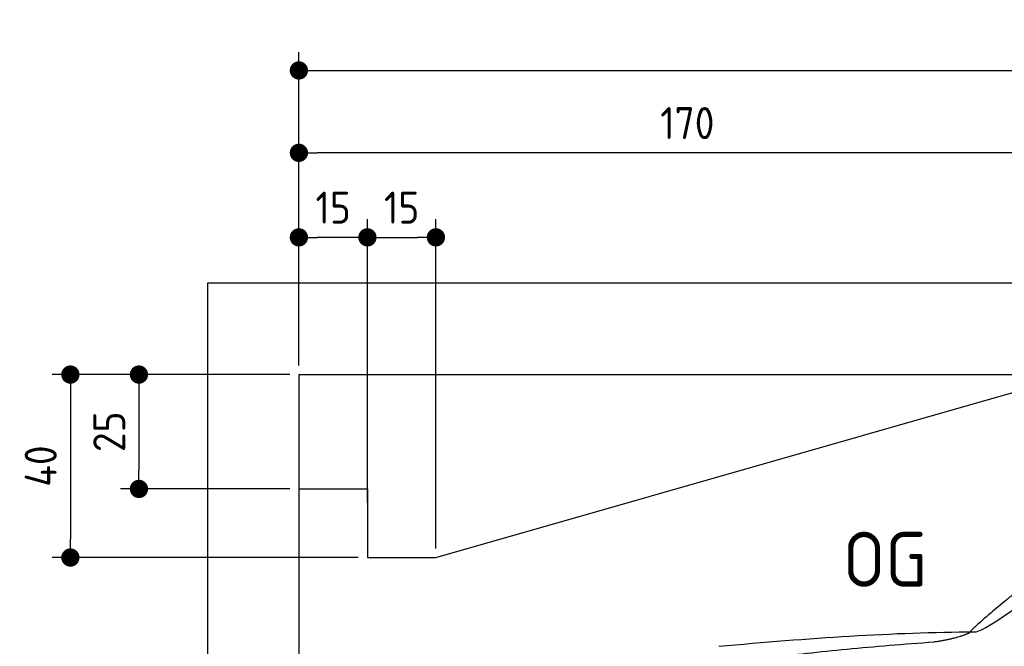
# Model space of a CAD drawing. Header units: millimetres. Extents: x -411 to 6777, y 0 to 6877.
# Tile 3 of 6: x -411 to 1744, y 5507 to 6877. Entities that reach past the tile are written whole.
import ezdxf

# ---------------------------------------------------------------- set-up
doc = ezdxf.new("R2010")
doc.units = ezdxf.units.MM
doc.layers.add('4', color=3, linetype='Continuous')
for name, color, linetype, lineweight in [('car', 10, 'Continuous', 25), ('Freiraum', 7, 'Continuous', 25), ('Gebäude', 7, 'Continuous', 25)]:
    doc.layers.add(name, color=color, linetype=linetype, lineweight=lineweight)
doc.styles.get("Standard").update_dxf_attribs({"font": 'ISOCP.SHX'})
doc.dimstyles.new('GEN-ISO', dxfattribs={"dimscale": 20, "dimtxt": 3.5, "dimasz": 2, "dimexe": 2, "dimexo": 1, "dimgap": 1.5, "dimtad": 1, "dimdec": 1, "dimlfac": 0.1, "dimdsep": 46, "dimtxsty": 'STANDARD', "dimblk": 'PUNKT', "dimcen": 2, "dimclrd": 256, "dimclre": 256, "dimclrt": 2, "dimadec": 0, "dimazin": 0, "dimtp": 0.1, "dimtm": 0.1, "dimtfac": 0.71, "dimtdec": 1, "dimtmove": 2, "dimatfit": 3, "dimldrblk": 'PUNKT', "dimfxl": 2, "dimtolj": 1, "dimarcsym": 0})

# ---------------------------------------------------------------- blocks, each defined once
blk = doc.blocks.new('PUNKT')
at = {"layer": '4', "color": 0, "linetype": 'ByBlock'}
blk.add_line((-0.5, 0), (-1, 0), dxfattribs=at)
at = {"layer": '4', "color": 0, "linetype": 'ByBlock', "const_width": 0.5}
blk.add_lwpolyline([(-0.25, 0, 1), (0.25, 0, 1)], format="xyb", close=True, dxfattribs=at)
blk = doc.blocks.new('*D37')
at = {"layer": '4', "lineweight": -2, "transparency": 16777216}
for p, q in [((200, 6120.9), (200, 6805.8)), ((5700, 6270.9), (5700, 6805.8)), ((240, 6765.8), (5660, 6765.8))]:
    blk.add_line(p, q, dxfattribs=at)
at = {"layer": 'Defpoints', "color": 0, "transparency": 16777216}
for p in [(5700, 6765.8), (5700, 6250.9), (200, 6100.9)]:
    blk.add_point(p, dxfattribs=at)
at = {"layer": '4', "lineweight": -2, "transparency": 16777216, "xscale": 40, "yscale": 40, "zscale": 40, "rotation": 180}
blk.add_blockref('PUNKT', (200, 6765.8), dxfattribs=at)
at = {"layer": '4', "lineweight": -2, "transparency": 16777216, "xscale": 40, "yscale": 40, "zscale": 40}
blk.add_blockref('PUNKT', (5700, 6765.8), dxfattribs=at)
at = {"layer": '4', "color": 2, "transparency": 16777216, "insert": (2950, 6830.8), "char_height": 70, "attachment_point": 5}
blk.add_mtext('550', dxfattribs=at)
blk = doc.blocks.new('Car')
at = {"layer": 'car'}
for points, degree in [([(1627.3, 5553.6), (1663, 5550.2), (1962.9, 5801.8), (2140.4, 5912.4)], 3), ([(1923.3, 5807.4), (1842.7, 5746.2), (1741.1, 5661.8), (1612.8, 5555.4), (1618.7, 5553.5)], 4), ([(1068.4, 5516.9), (1264.5, 5536.6), (1449.6, 5551.4), (1627.3, 5553.6)], 3), ([(1539.6, 5531), (1592.7, 5539.3), (1618.4, 5552.5)], 2), ([(727.2, 5395), (963, 5483.8), (1539.6, 5531)], 2)]:
    blk.add_open_spline(points, degree=degree, dxfattribs=at)
blk = doc.blocks.new('_Dot')
at = {"color": 0, "linetype": 'ByBlock', "lineweight": -2}
blk.add_line((-0.5, 0), (-1, 0), dxfattribs=at)
at = {"color": 0, "linetype": 'ByBlock', "const_width": 0.5}
blk.add_lwpolyline([(-0.25, 0, 1), (0.25, 0, 1)], format="xyb", close=True, dxfattribs=at)
blk = doc.blocks.new('*D43')
at = {"layer": '4', "lineweight": -2, "transparency": 16777216}
for p, q in [((200, 6120.9), (200, 6625.7)), ((1900, 6120.9), (1900, 6625.7)), ((1860, 6585.7), (240, 6585.7))]:
    blk.add_line(p, q, dxfattribs=at)
at = {"layer": 'Defpoints', "color": 0, "transparency": 16777216}
for p in [(200, 6585.7), (200, 6100.9), (1900, 6100.9)]:
    blk.add_point(p, dxfattribs=at)
at = {"layer": '4', "lineweight": -2, "transparency": 16777216, "xscale": 40, "yscale": 40, "zscale": 40, "rotation": 180}
blk.add_blockref('_Dot', (200, 6585.7), dxfattribs=at)
at = {"layer": '4', "lineweight": -2, "transparency": 16777216, "xscale": 40, "yscale": 40, "zscale": 40}
blk.add_blockref('_Dot', (1900, 6585.7), dxfattribs=at)
at = {"layer": '4', "color": 2, "transparency": 16777216, "insert": (1050, 6650.7), "char_height": 70, "attachment_point": 5}
blk.add_mtext('170', dxfattribs=at)
blk = doc.blocks.new('*D44')
at = {"layer": '4', "lineweight": -2, "transparency": 16777216}
for p, q in [((200, 6120.9), (200, 6440.9)), ((350, 5820.9), (350, 6440.9)), ((310, 6400.9), (240, 6400.9))]:
    blk.add_line(p, q, dxfattribs=at)
at = {"layer": 'Defpoints', "color": 0, "transparency": 16777216}
for p in [(200, 6400.9), (200, 6100.9), (350, 5800.9)]:
    blk.add_point(p, dxfattribs=at)
at = {"layer": '4', "lineweight": -2, "transparency": 16777216, "xscale": 40, "yscale": 40, "zscale": 40, "rotation": 180}
blk.add_blockref('_Dot', (200, 6400.9), dxfattribs=at)
at = {"layer": '4', "lineweight": -2, "transparency": 16777216, "xscale": 40, "yscale": 40, "zscale": 40}
blk.add_blockref('_Dot', (350, 6400.9), dxfattribs=at)
at = {"layer": '4', "color": 2, "transparency": 16777216, "insert": (275, 6465.9), "char_height": 70, "attachment_point": 5}
blk.add_mtext('15', dxfattribs=at)
blk = doc.blocks.new('*D45')
at = {"layer": '4', "lineweight": -2, "transparency": 16777216}
for p, q in [((180, 6100.9), (-340, 6100.9)), ((-300, 6060.9), (-300, 5740.9)), ((330, 5700.9), (-340, 5700.9))]:
    blk.add_line(p, q, dxfattribs=at)
at = {"layer": 'Defpoints', "color": 0, "transparency": 16777216}
for p in [(200, 6100.9), (-300, 5700.9), (350, 5700.9)]:
    blk.add_point(p, dxfattribs=at)
at = {"layer": '4', "lineweight": -2, "transparency": 16777216, "xscale": 40, "yscale": 40, "zscale": 40}
for p, rotation in [((-300, 6100.9), 90), ((-300, 5700.9), 270)]:
    blk.add_blockref('_Dot', p, dxfattribs=dict(at, rotation=rotation))
at = {"layer": '4', "color": 2, "transparency": 16777216, "insert": (-365, 5900.9), "char_height": 70, "attachment_point": 5, "rotation": 90}
blk.add_mtext('40', dxfattribs=at)
blk = doc.blocks.new('*D46')
at = {"layer": '4', "lineweight": -2, "transparency": 16777216}
for p, q in [((180, 6100.9), (-190, 6100.9)), ((-150, 6060.9), (-150, 5890.9)), ((180, 5850.9), (-190, 5850.9))]:
    blk.add_line(p, q, dxfattribs=at)
at = {"layer": 'Defpoints', "color": 0, "transparency": 16777216}
for p in [(200, 6100.9), (-150, 5850.9), (200, 5850.9)]:
    blk.add_point(p, dxfattribs=at)
at = {"layer": '4', "lineweight": -2, "transparency": 16777216, "xscale": 40, "yscale": 40, "zscale": 40}
for p, rotation in [((-150, 6100.9), 90), ((-150, 5850.9), 270)]:
    blk.add_blockref('_Dot', p, dxfattribs=dict(at, rotation=rotation))
at = {"layer": '4', "color": 2, "transparency": 16777216, "insert": (-215, 5975.9), "char_height": 70, "attachment_point": 5, "rotation": 90}
blk.add_mtext('25', dxfattribs=at)
blk = doc.blocks.new('*D47')
at = {"layer": '4', "lineweight": -2, "transparency": 16777216}
for p, q in [((350, 5870.9), (350, 6440.9)), ((499.8, 5720.9), (499.8, 6440.9)), ((390, 6400.9), (459.8, 6400.9))]:
    blk.add_line(p, q, dxfattribs=at)
at = {"layer": 'Defpoints', "color": 0, "transparency": 16777216}
for p in [(499.8, 6400.9), (350, 5850.9), (499.8, 5700.9)]:
    blk.add_point(p, dxfattribs=at)
at = {"layer": '4', "lineweight": -2, "transparency": 16777216, "xscale": 40, "yscale": 40, "zscale": 40, "rotation": 180}
blk.add_blockref('_Dot', (350, 6400.9), dxfattribs=at)
at = {"layer": '4', "lineweight": -2, "transparency": 16777216, "xscale": 40, "yscale": 40, "zscale": 40}
blk.add_blockref('_Dot', (499.8, 6400.9), dxfattribs=at)
at = {"layer": '4', "color": 2, "transparency": 16777216, "insert": (424.9, 6465.9), "char_height": 70, "attachment_point": 5}
blk.add_mtext('15', dxfattribs=at)
blk = doc.blocks.new('Gebäude_385_GT205')
at = {"layer": 'Freiraum', "linetype": 'Continuous'}
blk.add_lwpolyline([(200, 5850.9), (350, 5850.9), (350, 5700.9), (499.8, 5700.9), (1900, 6100.9)], dxfattribs=at)
at = {"layer": 'Gebäude', "linetype": 'Continuous'}
for p, q in [((5900, 6300.8), (0, 6300.8)), ((0, 6300.8), (0, 0)), ((200, 6100.9), (5700, 6100.9))]:
    blk.add_line(p, q, dxfattribs=at)
blk.add_lwpolyline([(200, 6100.9), (200, 200), (200, 200)], dxfattribs=at)

msp = doc.modelspace()

# ---------------------------------------------------------------- block references
at = {"layer": 'car', "rotation": 359.4752422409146}
msp.add_blockref('Car', (0, 0), dxfattribs=at)
at = {"layer": 'Gebäude'}
msp.add_blockref('Gebäude_385_GT205', (0, 0), dxfattribs=at)

# ---------------------------------------------------------------- texts
msp.add_text('OG', height=120).set_placement((1390.46, 5637))

# ---------------------------------------------------------------- dimensions: what is measured, and where the dimension line sits
at = {"layer": '4'}
for base, p1, p2, override, picture, middle in [((5700, 6765.8), (200, 6100.88), (5700, 6250.88), {"dimtdec": 3, "dimtolj": 0}, '*D37', (2950, 6830.8)), ((200, 6585.7), (1900, 6100.88), (200, 6100.88), {"dimblk1": 'Dot', "dimblk2": 'Dot', "dimsah": 1, "dimtdec": 3, "dimtolj": 0}, '*D43', (1050, 6650.7)), ((200, 6400.88), (350, 5800.88), (200, 6100.88), {"dimblk1": 'Dot', "dimblk2": 'Dot', "dimsah": 1, "dimtdec": 3, "dimtolj": 0}, '*D44', (275, 6465.88)), ((499.76, 6400.88), (349.97, 5850.88), (499.76, 5700.88), {"dimblk1": 'Dot', "dimblk2": 'Dot', "dimsah": 1, "dimtdec": 3, "dimtolj": 0}, '*D47', (424.87, 6465.88))]:
    dim = msp.add_linear_dim(base=base, p1=p1, p2=p2, dimstyle='GEN-ISO', override=override, dxfattribs=at)
    dim.commit()
    dim.dimension.update_dxf_attribs({"geometry": picture, "text_midpoint": middle})
for base, p2, picture, middle in [((-300, 5700.88), (350, 5700.88), '*D45', (-365, 5900.88)), ((-150, 5850.88), (200, 5850.88), '*D46', (-215.01, 5975.88))]:
    dim = msp.add_linear_dim(base=base, p1=(200, 6100.88), p2=p2, angle=90, dimstyle='GEN-ISO', override={"dimblk1": 'Dot', "dimblk2": 'Dot', "dimsah": 1, "dimtdec": 3, "dimtolj": 0}, dxfattribs=at)
    dim.commit()
    dim.dimension.update_dxf_attribs({"geometry": picture, "text_midpoint": middle})

doc.saveas('drawing.dxf')
